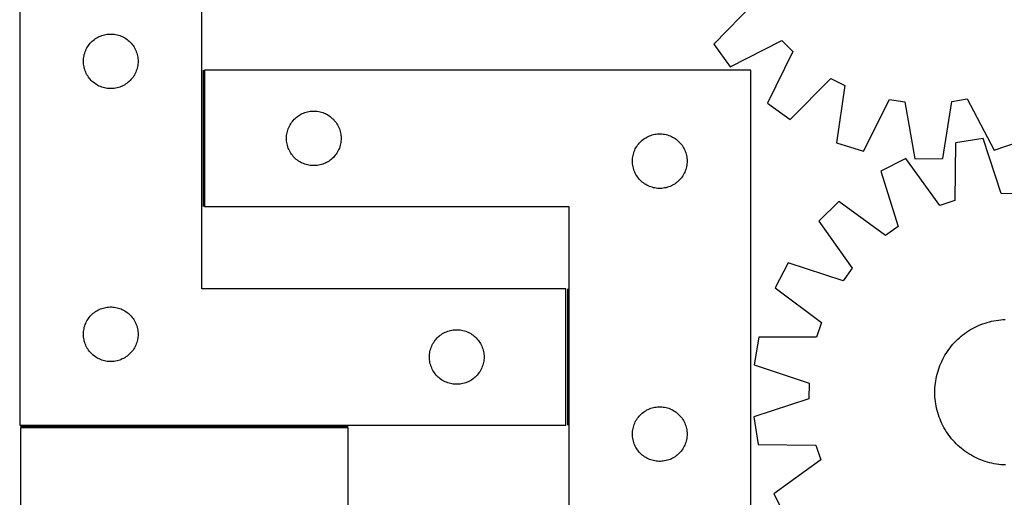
# Model space of a CAD drawing. Header units: millimetres. Extents: x 7 to 1493, y 7 to 2993.
# Tile 6 of 13: x 7 to 547, y 2422 to 2684. Entities that reach past the tile are written whole.
import ezdxf

# ---------------------------------------------------------------- set-up
doc = ezdxf.new("R2010")
doc.units = ezdxf.units.MM
doc.layers.add('COMMON', color=5, linetype='CONTINUOUS', true_color=0x0000ff)
doc.layers.add('CUT', color=7, linetype='CONTINUOUS', true_color=0x000000)

msp = doc.modelspace()

# ---------------------------------------------------------------- linework, layer by layer
at = {"layer": 'COMMON'}
for p, q in [((107.262788, 2656.346715), (107.262788, 2581.346715)), ((307.262788, 2536.195099), (307.262788, 2461.195099)), ((186.932097, 2460.445099), (6.932097, 2460.445099))]:
    msp.add_line(p, q, dxfattribs=at)
at = {"layer": 'CUT'}
for p, q in [((6.512788, 2711.195099), (6.512788, 2461.195099)), ((106.512788, 2536.195099), (106.512788, 2711.195099)), ((409.781547, 2693.333054), (387.622393, 2670.574613)), ((45.245809, 2671.097381), (45.770505, 2671.664262)), ((45.770505, 2671.664262), (46.323687, 2672.20338)), ((46.323687, 2672.20338), (46.90389, 2672.713306)), ((46.90389, 2672.713306), (47.509573, 2673.192688)), ((47.509573, 2673.192688), (48.139132, 2673.640254)), ((48.139132, 2673.640254), (48.790896, 2674.054819)), ((48.790896, 2674.054819), (49.463136, 2674.435281)), ((49.463136, 2674.435281), (50.154072, 2674.780633)), ((50.154072, 2674.780633), (50.861869, 2675.089959)), ((50.861869, 2675.089959), (51.584652, 2675.362438)), ((51.584652, 2675.362438), (52.320503, 2675.597347)), ((52.320503, 2675.597347), (53.067471, 2675.794065)), ((53.067471, 2675.794065), (53.823576, 2675.952068)), ((53.823576, 2675.952068), (54.586812, 2676.070939)), ((54.586812, 2676.070939), (55.355156, 2676.150362)), ((55.355156, 2676.150362), (56.126569, 2676.190126)), ((56.126569, 2676.190126), (56.899006, 2676.190126)), ((56.899006, 2676.190126), (57.670419, 2676.150362)), ((57.670419, 2676.150362), (58.438763, 2676.070939)), ((58.438763, 2676.070939), (59.201999, 2675.952068)), ((59.201999, 2675.952068), (59.958104, 2675.794065)), ((59.958104, 2675.794065), (60.705072, 2675.597347)), ((60.705072, 2675.597347), (61.440923, 2675.362438)), ((61.440923, 2675.362438), (62.163706, 2675.089959)), ((62.163706, 2675.089959), (62.871503, 2674.780633)), ((62.871503, 2674.780633), (63.562439, 2674.435281)), ((63.562439, 2674.435281), (64.23468, 2674.054819)), ((64.23468, 2674.054819), (64.886443, 2673.640254)), ((64.886443, 2673.640254), (65.516002, 2673.192688)), ((65.516002, 2673.192688), (66.121685, 2672.713306)), ((66.121685, 2672.713306), (66.701888, 2672.20338)), ((66.701888, 2672.20338), (67.25507, 2671.664262)), ((67.25507, 2671.664262), (67.779767, 2671.097381)), ((396.763197, 2658.198174), (425.032113, 2672.684138)), ((425.032113, 2672.684138), (431.14234, 2666.668783)), ((42.007372, 2665.015166), (42.223257, 2665.756822)), ((42.223257, 2665.756822), (42.477035, 2666.486381)), ((42.477035, 2666.486381), (42.768034, 2667.201908)), ((42.768034, 2667.201908), (43.095481, 2667.901506)), ((43.095481, 2667.901506), (43.458509, 2668.58332)), ((43.458509, 2668.58332), (43.856154, 2669.245542)), ((43.856154, 2669.245542), (44.287362, 2669.886416)), ((44.287362, 2669.886416), (44.75099, 2670.504241)), ((44.75099, 2670.504241), (45.245809, 2671.097381)), ((67.779767, 2671.097381), (68.274585, 2670.504241)), ((68.274585, 2670.504241), (68.738213, 2669.886416)), ((68.738213, 2669.886416), (69.169421, 2669.245542)), ((69.169421, 2669.245542), (69.567066, 2668.58332)), ((69.567066, 2668.58332), (69.930094, 2667.901506)), ((69.930094, 2667.901506), (70.257541, 2667.201908)), ((70.257541, 2667.201908), (70.54854, 2666.486381)), ((70.54854, 2666.486381), (70.802318, 2665.756822)), ((70.802318, 2665.756822), (71.018203, 2665.015166)), ((387.622393, 2670.574613), (396.763197, 2658.198174)), ((431.14234, 2666.668783), (417.100477, 2638.176664)), ((41.512788, 2661.195099), (41.532676, 2661.967281)), ((41.532676, 2660.422918), (41.512788, 2661.195099)), ((41.532676, 2661.967281), (41.592289, 2662.737414)), ((41.592289, 2659.652784), (41.532676, 2660.422918)), ((41.592289, 2662.737414), (41.691469, 2663.503458)), ((41.691469, 2663.503458), (41.829952, 2664.26338)), ((41.829952, 2664.26338), (42.007372, 2665.015166)), ((71.018203, 2665.015166), (71.195623, 2664.26338)), ((71.195623, 2664.26338), (71.334106, 2663.503458)), ((71.334106, 2663.503458), (71.433286, 2662.737414)), ((71.433286, 2662.737414), (71.492899, 2661.967281)), ((71.492899, 2660.422918), (71.433286, 2659.652784)), ((71.492899, 2661.967281), (71.512788, 2661.195099)), ((71.512788, 2661.195099), (71.492899, 2660.422918)), ((41.691469, 2658.886741), (41.592289, 2659.652784)), ((41.829952, 2658.126818), (41.691469, 2658.886741)), ((42.007372, 2657.375032), (41.829952, 2658.126818)), ((42.223257, 2656.633377), (42.007372, 2657.375032)), ((42.477035, 2655.903818), (42.223257, 2656.633377)), ((42.768034, 2655.188291), (42.477035, 2655.903818)), ((43.095481, 2654.488692), (42.768034, 2655.188291)), ((70.257541, 2655.188291), (69.930094, 2654.488692)), ((70.54854, 2655.903818), (70.257541, 2655.188291)), ((70.802318, 2656.633377), (70.54854, 2655.903818)), ((71.018203, 2657.375032), (70.802318, 2656.633377)), ((71.195623, 2658.126818), (71.018203, 2657.375032)), ((71.334106, 2658.886741), (71.195623, 2658.126818)), ((71.433286, 2659.652784), (71.334106, 2658.886741)), ((408.012789, 2656.346715), (108.012789, 2656.346715)), ((108.012789, 2656.346715), (108.012789, 2581.346715)), ((408.012789, 2406.346715), (408.012789, 2656.346715)), ((43.458509, 2653.806878), (43.095481, 2654.488692)), ((43.856154, 2653.144656), (43.458509, 2653.806878)), ((44.287362, 2652.503783), (43.856154, 2653.144656)), ((44.75099, 2651.885957), (44.287362, 2652.503783)), ((45.245809, 2651.292817), (44.75099, 2651.885957)), ((45.770505, 2650.725937), (45.245809, 2651.292817)), ((46.323687, 2650.186819), (45.770505, 2650.725937)), ((46.90389, 2649.676893), (46.323687, 2650.186819)), ((47.509573, 2649.197511), (46.90389, 2649.676893)), ((66.121685, 2649.676893), (65.516002, 2649.197511)), ((66.701888, 2650.186819), (66.121685, 2649.676893)), ((67.25507, 2650.725937), (66.701888, 2650.186819)), ((67.779767, 2651.292817), (67.25507, 2650.725937)), ((68.274585, 2651.885957), (67.779767, 2651.292817)), ((68.738213, 2652.503783), (68.274585, 2651.885957)), ((69.169421, 2653.144656), (68.738213, 2652.503783)), ((69.567066, 2653.806878), (69.169421, 2653.144656)), ((69.930094, 2654.488692), (69.567066, 2653.806878)), ((429.618429, 2629.230635), (452.027356, 2651.743181)), ((452.027356, 2651.743181), (459.697374, 2647.910402)), ((48.139132, 2648.749944), (47.509573, 2649.197511)), ((48.790896, 2648.33538), (48.139132, 2648.749944)), ((49.463136, 2647.954917), (48.790896, 2648.33538)), ((50.154072, 2647.609565), (49.463136, 2647.954917)), ((50.861869, 2647.30024), (50.154072, 2647.609565)), ((51.584652, 2647.027761), (50.861869, 2647.30024)), ((52.320503, 2646.792851), (51.584652, 2647.027761)), ((53.067471, 2646.596134), (52.320503, 2646.792851)), ((53.823576, 2646.43813), (53.067471, 2646.596134)), ((54.586812, 2646.319259), (53.823576, 2646.43813)), ((55.355156, 2646.239836), (54.586812, 2646.319259)), ((56.126569, 2646.200072), (55.355156, 2646.239836)), ((56.899006, 2646.200072), (56.126569, 2646.200072)), ((57.670419, 2646.239836), (56.899006, 2646.200072)), ((58.438763, 2646.319259), (57.670419, 2646.239836)), ((59.201999, 2646.43813), (58.438763, 2646.319259)), ((59.958104, 2646.596134), (59.201999, 2646.43813)), ((60.705072, 2646.792851), (59.958104, 2646.596134)), ((61.440923, 2647.027761), (60.705072, 2646.792851)), ((62.163706, 2647.30024), (61.440923, 2647.027761)), ((62.871503, 2647.609565), (62.163706, 2647.30024)), ((63.562439, 2647.954917), (62.871503, 2647.609565)), ((64.23468, 2648.33538), (63.562439, 2647.954917)), ((64.886443, 2648.749944), (64.23468, 2648.33538)), ((65.516002, 2649.197511), (64.886443, 2648.749944)), ((459.697374, 2647.910402), (455.147319, 2616.473612)), ((469.817073, 2611.833693), (484.17247, 2640.169136)), ((484.17247, 2640.169136), (492.651484, 2638.894112)), ((492.651484, 2638.894112), (498.038626, 2607.589904)), ((513.424206, 2607.710282), (518.320866, 2639.094951)), ((518.320866, 2639.094951), (526.778892, 2640.502492)), ((526.778892, 2640.502492), (541.575901, 2612.395139)), ((163.820504, 2633.248963), (164.567472, 2633.445681)), ((164.567472, 2633.445681), (165.323577, 2633.603685)), ((165.323577, 2633.603685), (166.086813, 2633.722555)), ((166.086813, 2633.722555), (166.855157, 2633.801978)), ((166.855157, 2633.801978), (167.62657, 2633.841742)), ((167.62657, 2633.841742), (168.399007, 2633.841742)), ((168.399007, 2633.841742), (169.17042, 2633.801978)), ((169.17042, 2633.801978), (169.938764, 2633.722555)), ((169.938764, 2633.722555), (170.702, 2633.603685)), ((170.702, 2633.603685), (171.458105, 2633.445681)), ((171.458105, 2633.445681), (172.205073, 2633.248963)), ((417.100477, 2638.176664), (429.618429, 2629.230635)), ((155.787363, 2627.538032), (156.250991, 2628.155857)), ((156.250991, 2628.155857), (156.74581, 2628.748997)), ((156.74581, 2628.748997), (157.270506, 2629.315878)), ((157.270506, 2629.315878), (157.823688, 2629.854996)), ((157.823688, 2629.854996), (158.403891, 2630.364922)), ((158.403891, 2630.364922), (159.009574, 2630.844304)), ((159.009574, 2630.844304), (159.639133, 2631.29187)), ((159.639133, 2631.29187), (160.290897, 2631.706435)), ((160.290897, 2631.706435), (160.963137, 2632.086897)), ((160.963137, 2632.086897), (161.654073, 2632.432249)), ((161.654073, 2632.432249), (162.36187, 2632.741575)), ((162.36187, 2632.741575), (163.084653, 2633.014054)), ((163.084653, 2633.014054), (163.820504, 2633.248963)), ((172.205073, 2633.248963), (172.940924, 2633.014054)), ((172.940924, 2633.014054), (173.663707, 2632.741575)), ((173.663707, 2632.741575), (174.371504, 2632.432249)), ((174.371504, 2632.432249), (175.06244, 2632.086897)), ((175.06244, 2632.086897), (175.734681, 2631.706435)), ((175.734681, 2631.706435), (176.386444, 2631.29187)), ((176.386444, 2631.29187), (177.016003, 2630.844304)), ((177.016003, 2630.844304), (177.621686, 2630.364922)), ((177.621686, 2630.364922), (178.201889, 2629.854996)), ((178.201889, 2629.854996), (178.755071, 2629.315878)), ((178.755071, 2629.315878), (179.279768, 2628.748997)), ((179.279768, 2628.748997), (179.774586, 2628.155857)), ((179.774586, 2628.155857), (180.238214, 2627.538032)), ((153.329953, 2621.914996), (153.507373, 2622.666782)), ((153.507373, 2622.666782), (153.723258, 2623.408438)), ((153.723258, 2623.408438), (153.977036, 2624.137997)), ((153.977036, 2624.137997), (154.268035, 2624.853524)), ((154.268035, 2624.853524), (154.595482, 2625.553122)), ((154.595482, 2625.553122), (154.95851, 2626.234936)), ((154.95851, 2626.234936), (155.356155, 2626.897158)), ((155.356155, 2626.897158), (155.787363, 2627.538032)), ((180.238214, 2627.538032), (180.669422, 2626.897158)), ((180.669422, 2626.897158), (181.067067, 2626.234936)), ((181.067067, 2626.234936), (181.430095, 2625.553122)), ((181.430095, 2625.553122), (181.757542, 2624.853524)), ((181.757542, 2624.853524), (182.048541, 2624.137997)), ((182.048541, 2624.137997), (182.302319, 2623.408438)), ((182.302319, 2623.408438), (182.518204, 2622.666782)), ((182.518204, 2622.666782), (182.695624, 2621.914996)), ((153.012789, 2618.846715), (153.032677, 2619.618897)), ((153.032677, 2618.074534), (153.012789, 2618.846715)), ((153.032677, 2619.618897), (153.09229, 2620.38903)), ((153.09229, 2617.3044), (153.032677, 2618.074534)), ((153.09229, 2620.38903), (153.19147, 2621.155074)), ((153.19147, 2616.538357), (153.09229, 2617.3044)), ((153.19147, 2621.155074), (153.329953, 2621.914996)), ((182.695624, 2621.914996), (182.834107, 2621.155074)), ((182.834107, 2621.155074), (182.933287, 2620.38903)), ((182.933287, 2617.3044), (182.834107, 2616.538357)), ((182.933287, 2620.38903), (182.9929, 2619.618897)), ((182.9929, 2618.074534), (182.933287, 2617.3044)), ((182.9929, 2619.618897), (183.012789, 2618.846715)), ((183.012789, 2618.846715), (182.9929, 2618.074534)), ((347.270506, 2616.815878), (347.823688, 2617.354996)), ((347.823688, 2617.354996), (348.403891, 2617.864922)), ((348.403891, 2617.864922), (349.009574, 2618.344304)), ((349.009574, 2618.344304), (349.639133, 2618.79187)), ((349.639133, 2618.79187), (350.290897, 2619.206435)), ((350.290897, 2619.206435), (350.963137, 2619.586897)), ((350.963137, 2619.586897), (351.654073, 2619.932249)), ((351.654073, 2619.932249), (352.36187, 2620.241575)), ((352.36187, 2620.241575), (353.084653, 2620.514054)), ((353.084653, 2620.514054), (353.820504, 2620.748963)), ((353.820504, 2620.748963), (354.567472, 2620.945681)), ((354.567472, 2620.945681), (355.323577, 2621.103685)), ((355.323577, 2621.103685), (356.086813, 2621.222555)), ((356.086813, 2621.222555), (356.855157, 2621.301978)), ((356.855157, 2621.301978), (357.62657, 2621.341742)), ((357.62657, 2621.341742), (358.399007, 2621.341742)), ((358.399007, 2621.341742), (359.17042, 2621.301978)), ((359.17042, 2621.301978), (359.938764, 2621.222555)), ((359.938764, 2621.222555), (360.702, 2621.103685)), ((360.702, 2621.103685), (361.458105, 2620.945681)), ((361.458105, 2620.945681), (362.205073, 2620.748963)), ((362.205073, 2620.748963), (362.940924, 2620.514054)), ((362.940924, 2620.514054), (363.663707, 2620.241575)), ((363.663707, 2620.241575), (364.371504, 2619.932249)), ((364.371504, 2619.932249), (365.06244, 2619.586897)), ((365.06244, 2619.586897), (365.734681, 2619.206435)), ((365.734681, 2619.206435), (366.386444, 2618.79187)), ((366.386444, 2618.79187), (367.016003, 2618.344304)), ((367.016003, 2618.344304), (367.621686, 2617.864922)), ((367.621686, 2617.864922), (368.201889, 2617.354996)), ((368.201889, 2617.354996), (368.755071, 2616.815878)), ((535.635489, 2618.704861), (520.424812, 2616.388431)), ((545.438109, 2588.4909), (535.635489, 2618.704861)), ((541.575901, 2612.395139), (556.171258, 2617.26403)), ((153.329953, 2615.778434), (153.19147, 2616.538357)), ((153.507373, 2615.026648), (153.329953, 2615.778434)), ((153.723258, 2614.284993), (153.507373, 2615.026648)), ((153.977036, 2613.555434), (153.723258, 2614.284993)), ((154.268035, 2612.839907), (153.977036, 2613.555434)), ((154.595482, 2612.140308), (154.268035, 2612.839907)), ((154.95851, 2611.458494), (154.595482, 2612.140308)), ((181.430095, 2612.140308), (181.067067, 2611.458494)), ((181.757542, 2612.839907), (181.430095, 2612.140308)), ((182.048541, 2613.555434), (181.757542, 2612.839907)), ((182.302319, 2614.284993), (182.048541, 2613.555434)), ((182.518204, 2615.026648), (182.302319, 2614.284993)), ((182.695624, 2615.778434), (182.518204, 2615.026648)), ((182.834107, 2616.538357), (182.695624, 2615.778434)), ((343.723258, 2610.908438), (343.977036, 2611.637997)), ((343.977036, 2611.637997), (344.268035, 2612.353524)), ((344.268035, 2612.353524), (344.595482, 2613.053122)), ((344.595482, 2613.053122), (344.95851, 2613.734936)), ((344.95851, 2613.734936), (345.356155, 2614.397158)), ((345.356155, 2614.397158), (345.787363, 2615.038032)), ((345.787363, 2615.038032), (346.250991, 2615.655857)), ((346.250991, 2615.655857), (346.74581, 2616.248997)), ((346.74581, 2616.248997), (347.270506, 2616.815878)), ((368.755071, 2616.815878), (369.279768, 2616.248997)), ((369.279768, 2616.248997), (369.774586, 2615.655857)), ((369.774586, 2615.655857), (370.238214, 2615.038032)), ((370.238214, 2615.038032), (370.669422, 2614.397158)), ((370.669422, 2614.397158), (371.067067, 2613.734936)), ((371.067067, 2613.734936), (371.430095, 2613.053122)), ((371.430095, 2613.053122), (371.757542, 2612.353524)), ((371.757542, 2612.353524), (372.048541, 2611.637997)), ((372.048541, 2611.637997), (372.302319, 2610.908438)), ((455.147319, 2616.473612), (469.817073, 2611.833693)), ((520.424812, 2616.388431), (520.060534, 2584.626157)), ((155.356155, 2610.796272), (154.95851, 2611.458494)), ((155.787363, 2610.155399), (155.356155, 2610.796272)), ((156.250991, 2609.537573), (155.787363, 2610.155399)), ((156.74581, 2608.944433), (156.250991, 2609.537573)), ((157.270506, 2608.377553), (156.74581, 2608.944433)), ((157.823688, 2607.838435), (157.270506, 2608.377553)), ((158.403891, 2607.328509), (157.823688, 2607.838435)), ((159.009574, 2606.849127), (158.403891, 2607.328509)), ((159.639133, 2606.40156), (159.009574, 2606.849127)), ((160.290897, 2605.986996), (159.639133, 2606.40156)), ((176.386444, 2606.40156), (175.734681, 2605.986996)), ((177.016003, 2606.849127), (176.386444, 2606.40156)), ((177.621686, 2607.328509), (177.016003, 2606.849127)), ((178.201889, 2607.838435), (177.621686, 2607.328509)), ((178.755071, 2608.377553), (178.201889, 2607.838435)), ((179.279768, 2608.944433), (178.755071, 2608.377553)), ((179.774586, 2609.537573), (179.279768, 2608.944433)), ((180.238214, 2610.155399), (179.774586, 2609.537573)), ((180.669422, 2610.796272), (180.238214, 2610.155399)), ((181.067067, 2611.458494), (180.669422, 2610.796272)), ((343.012789, 2606.346715), (343.032677, 2607.118897)), ((343.032677, 2605.574534), (343.012789, 2606.346715)), ((343.032677, 2607.118897), (343.09229, 2607.88903)), ((343.09229, 2607.88903), (343.19147, 2608.655074)), ((343.19147, 2608.655074), (343.329953, 2609.414996)), ((343.329953, 2609.414996), (343.507373, 2610.166782)), ((343.507373, 2610.166782), (343.723258, 2610.908438)), ((372.302319, 2610.908438), (372.518204, 2610.166782)), ((372.518204, 2610.166782), (372.695624, 2609.414996)), ((372.695624, 2609.414996), (372.834107, 2608.655074)), ((372.834107, 2608.655074), (372.933287, 2607.88903)), ((372.933287, 2607.88903), (372.9929, 2607.118897)), ((372.9929, 2607.118897), (373.012789, 2606.346715)), ((373.012789, 2606.346715), (372.9929, 2605.574534)), ((493.230753, 2607.731123), (479.480355, 2600.82771)), ((511.890225, 2582.025115), (493.230753, 2607.731123)), ((498.038626, 2607.589904), (513.424206, 2607.710282)), ((160.963137, 2605.606533), (160.290897, 2605.986996)), ((161.654073, 2605.261181), (160.963137, 2605.606533)), ((162.36187, 2604.951856), (161.654073, 2605.261181)), ((163.084653, 2604.679377), (162.36187, 2604.951856)), ((163.820504, 2604.444467), (163.084653, 2604.679377)), ((164.567472, 2604.24775), (163.820504, 2604.444467)), ((165.323577, 2604.089746), (164.567472, 2604.24775)), ((166.086813, 2603.970875), (165.323577, 2604.089746)), ((166.855157, 2603.891452), (166.086813, 2603.970875)), ((167.62657, 2603.851688), (166.855157, 2603.891452)), ((168.399007, 2603.851688), (167.62657, 2603.851688)), ((169.17042, 2603.891452), (168.399007, 2603.851688)), ((169.938764, 2603.970875), (169.17042, 2603.891452)), ((170.702, 2604.089746), (169.938764, 2603.970875)), ((171.458105, 2604.24775), (170.702, 2604.089746)), ((172.205073, 2604.444467), (171.458105, 2604.24775)), ((172.940924, 2604.679377), (172.205073, 2604.444467)), ((173.663707, 2604.951856), (172.940924, 2604.679377)), ((174.371504, 2605.261181), (173.663707, 2604.951856)), ((175.06244, 2605.606533), (174.371504, 2605.261181)), ((175.734681, 2605.986996), (175.06244, 2605.606533)), ((343.09229, 2604.8044), (343.032677, 2605.574534)), ((343.19147, 2604.038357), (343.09229, 2604.8044)), ((343.329953, 2603.278434), (343.19147, 2604.038357)), ((343.507373, 2602.526648), (343.329953, 2603.278434)), ((343.723258, 2601.784993), (343.507373, 2602.526648)), ((343.977036, 2601.055434), (343.723258, 2601.784993)), ((344.268035, 2600.339907), (343.977036, 2601.055434)), ((372.048541, 2601.055434), (371.757542, 2600.339907)), ((372.302319, 2601.784993), (372.048541, 2601.055434)), ((372.518204, 2602.526648), (372.302319, 2601.784993)), ((372.695624, 2603.278434), (372.518204, 2602.526648)), ((372.834107, 2604.038357), (372.695624, 2603.278434)), ((372.933287, 2604.8044), (372.834107, 2604.038357)), ((372.9929, 2605.574534), (372.933287, 2604.8044)), ((479.480355, 2600.82771), (488.948989, 2570.507424)), ((344.595482, 2599.640308), (344.268035, 2600.339907)), ((344.95851, 2598.958494), (344.595482, 2599.640308)), ((345.356155, 2598.296272), (344.95851, 2598.958494)), ((345.787363, 2597.655399), (345.356155, 2598.296272)), ((346.250991, 2597.037573), (345.787363, 2597.655399)), ((346.74581, 2596.444433), (346.250991, 2597.037573)), ((347.270506, 2595.877553), (346.74581, 2596.444433)), ((347.823688, 2595.338435), (347.270506, 2595.877553)), ((368.755071, 2595.877553), (368.201889, 2595.338435)), ((369.279768, 2596.444433), (368.755071, 2595.877553)), ((369.774586, 2597.037573), (369.279768, 2596.444433)), ((370.238214, 2597.655399), (369.774586, 2597.037573)), ((370.669422, 2598.296272), (370.238214, 2597.655399)), ((371.067067, 2598.958494), (370.669422, 2598.296272)), ((371.430095, 2599.640308), (371.067067, 2598.958494)), ((371.757542, 2600.339907), (371.430095, 2599.640308)), ((348.403891, 2594.828509), (347.823688, 2595.338435)), ((349.009574, 2594.349127), (348.403891, 2594.828509)), ((349.639133, 2593.90156), (349.009574, 2594.349127)), ((350.290897, 2593.486996), (349.639133, 2593.90156)), ((350.963137, 2593.106533), (350.290897, 2593.486996)), ((351.654073, 2592.761181), (350.963137, 2593.106533)), ((352.36187, 2592.451856), (351.654073, 2592.761181)), ((353.084653, 2592.179377), (352.36187, 2592.451856)), ((353.820504, 2591.944467), (353.084653, 2592.179377)), ((354.567472, 2591.74775), (353.820504, 2591.944467)), ((355.323577, 2591.589746), (354.567472, 2591.74775)), ((356.086813, 2591.470875), (355.323577, 2591.589746)), ((356.855157, 2591.391452), (356.086813, 2591.470875)), ((357.62657, 2591.351688), (356.855157, 2591.391452)), ((358.399007, 2591.351688), (357.62657, 2591.351688)), ((359.17042, 2591.391452), (358.399007, 2591.351688)), ((359.938764, 2591.470875), (359.17042, 2591.391452)), ((360.702, 2591.589746), (359.938764, 2591.470875)), ((361.458105, 2591.74775), (360.702, 2591.589746)), ((362.205073, 2591.944467), (361.458105, 2591.74775)), ((362.940924, 2592.179377), (362.205073, 2591.944467)), ((363.663707, 2592.451856), (362.940924, 2592.179377)), ((364.371504, 2592.761181), (363.663707, 2592.451856)), ((365.06244, 2593.106533), (364.371504, 2592.761181)), ((365.734681, 2593.486996), (365.06244, 2593.106533)), ((366.386444, 2593.90156), (365.734681, 2593.486996)), ((367.016003, 2594.349127), (366.386444, 2593.90156)), ((367.621686, 2594.828509), (367.016003, 2594.349127)), ((368.201889, 2595.338435), (367.621686, 2594.828509)), ((520.060534, 2584.626157), (511.890225, 2582.025115)), ((554.0123, 2588.439874), (545.438109, 2588.4909)), ((108.012789, 2581.346715), (308.012789, 2581.346715)), ((308.012789, 2581.346715), (308.012789, 2406.346715)), ((456.292524, 2584.190694), (445.34839, 2573.376052)), ((481.98233, 2565.508922), (456.292524, 2584.190694)), ((445.34839, 2573.376052), (463.72308, 2547.465715)), ((488.948989, 2570.507424), (481.98233, 2565.508922)), ((428.436573, 2550.387876), (421.369992, 2536.720616)), ((458.642015, 2540.559041), (428.436573, 2550.387876)), ((463.72308, 2547.465715), (458.642015, 2540.559041)), ((306.512788, 2536.195099), (106.512788, 2536.195099)), ((306.512788, 2461.195099), (306.512788, 2536.195099)), ((421.369992, 2536.720616), (446.852094, 2517.756513)), ((50.861869, 2525.089959), (51.584652, 2525.362438)), ((51.584652, 2525.362438), (52.320503, 2525.597347)), ((52.320503, 2525.597347), (53.067471, 2525.794065)), ((53.067471, 2525.794065), (53.823576, 2525.952068)), ((53.823576, 2525.952068), (54.586812, 2526.070939)), ((54.586812, 2526.070939), (55.355156, 2526.150362)), ((55.355156, 2526.150362), (56.126569, 2526.190126)), ((56.126569, 2526.190126), (56.899006, 2526.190126)), ((56.899006, 2526.190126), (57.670419, 2526.150362)), ((57.670419, 2526.150362), (58.438763, 2526.070939)), ((58.438763, 2526.070939), (59.201999, 2525.952068)), ((59.201999, 2525.952068), (59.958104, 2525.794065)), ((59.958104, 2525.794065), (60.705072, 2525.597347)), ((60.705072, 2525.597347), (61.440923, 2525.362438)), ((61.440923, 2525.362438), (62.163706, 2525.089959)), ((43.856154, 2519.245542), (44.287362, 2519.886416)), ((44.287362, 2519.886416), (44.75099, 2520.504241)), ((44.75099, 2520.504241), (45.245809, 2521.097381)), ((45.245809, 2521.097381), (45.770505, 2521.664262)), ((45.770505, 2521.664262), (46.323687, 2522.20338)), ((46.323687, 2522.20338), (46.90389, 2522.713306)), ((46.90389, 2522.713306), (47.509573, 2523.192688)), ((47.509573, 2523.192688), (48.139132, 2523.640254)), ((48.139132, 2523.640254), (48.790896, 2524.054819)), ((48.790896, 2524.054819), (49.463136, 2524.435281)), ((49.463136, 2524.435281), (50.154072, 2524.780633)), ((50.154072, 2524.780633), (50.861869, 2525.089959)), ((62.163706, 2525.089959), (62.871503, 2524.780633)), ((62.871503, 2524.780633), (63.562439, 2524.435281)), ((63.562439, 2524.435281), (64.23468, 2524.054819)), ((64.23468, 2524.054819), (64.886443, 2523.640254)), ((64.886443, 2523.640254), (65.516002, 2523.192688)), ((65.516002, 2523.192688), (66.121685, 2522.713306)), ((66.121685, 2522.713306), (66.701888, 2522.20338)), ((66.701888, 2522.20338), (67.25507, 2521.664262)), ((67.25507, 2521.664262), (67.779767, 2521.097381)), ((67.779767, 2521.097381), (68.274585, 2520.504241)), ((68.274585, 2520.504241), (68.738213, 2519.886416)), ((68.738213, 2519.886416), (69.169421, 2519.245542)), ((41.829952, 2514.26338), (42.007372, 2515.015166)), ((42.007372, 2515.015166), (42.223257, 2515.756822)), ((42.223257, 2515.756822), (42.477035, 2516.486381)), ((42.477035, 2516.486381), (42.768034, 2517.201908)), ((42.768034, 2517.201908), (43.095481, 2517.901506)), ((43.095481, 2517.901506), (43.458509, 2518.58332)), ((43.458509, 2518.58332), (43.856154, 2519.245542)), ((69.169421, 2519.245542), (69.567066, 2518.58332)), ((69.567066, 2518.58332), (69.930094, 2517.901506)), ((69.930094, 2517.901506), (70.257541, 2517.201908)), ((70.257541, 2517.201908), (70.54854, 2516.486381)), ((70.54854, 2516.486381), (70.802318, 2515.756822)), ((70.802318, 2515.756822), (71.018203, 2515.015166)), ((71.018203, 2515.015166), (71.195623, 2514.26338)), ((446.852094, 2517.756513), (444.153994, 2509.61774)), ((528.648712, 2513.742382), (529.739035, 2514.367044)), ((529.739035, 2514.367044), (530.848441, 2514.95715)), ((530.848441, 2514.95715), (531.975836, 2515.512117)), ((531.975836, 2515.512117), (533.120106, 2516.031398)), ((533.120106, 2516.031398), (534.280122, 2516.514481)), ((534.280122, 2516.514481), (535.45474, 2516.960888)), ((535.45474, 2516.960888), (536.6428, 2517.37018)), ((536.6428, 2517.37018), (537.843131, 2517.741951)), ((537.843131, 2517.741951), (539.054546, 2518.075836)), ((539.054546, 2518.075836), (540.275852, 2518.371504)), ((540.275852, 2518.371504), (541.505842, 2518.628665)), ((541.505842, 2518.628665), (542.743302, 2518.847064)), ((542.743302, 2518.847064), (543.987012, 2519.026485)), ((543.987012, 2519.026485), (545.235745, 2519.166752)), ((545.235745, 2519.166752), (546.488267, 2519.267726)), ((546.488267, 2519.267726), (547.743342, 2519.329308)), ((41.512788, 2511.195099), (41.532676, 2511.967281)), ((41.532676, 2510.422918), (41.512788, 2511.195099)), ((41.532676, 2511.967281), (41.592289, 2512.737414)), ((41.592289, 2509.652784), (41.532676, 2510.422918)), ((41.592289, 2512.737414), (41.691469, 2513.503458)), ((41.691469, 2508.886741), (41.592289, 2509.652784)), ((41.691469, 2513.503458), (41.829952, 2514.26338)), ((71.195623, 2514.26338), (71.334106, 2513.503458)), ((71.334106, 2513.503458), (71.433286, 2512.737414)), ((71.433286, 2509.652784), (71.334106, 2508.886741)), ((71.433286, 2512.737414), (71.492899, 2511.967281)), ((71.492899, 2510.422918), (71.433286, 2509.652784)), ((71.492899, 2511.967281), (71.512788, 2511.195099)), ((71.512788, 2511.195099), (71.492899, 2510.422918)), ((235.245809, 2508.597381), (235.770505, 2509.164262)), ((235.770505, 2509.164262), (236.323687, 2509.70338)), ((236.323687, 2509.70338), (236.90389, 2510.213306)), ((236.90389, 2510.213306), (237.509573, 2510.692688)), ((237.509573, 2510.692688), (238.139132, 2511.140254)), ((238.139132, 2511.140254), (238.790896, 2511.554819)), ((238.790896, 2511.554819), (239.463136, 2511.935281)), ((239.463136, 2511.935281), (240.154072, 2512.280633)), ((240.154072, 2512.280633), (240.861869, 2512.589959)), ((240.861869, 2512.589959), (241.584652, 2512.862438)), ((241.584652, 2512.862438), (242.320503, 2513.097347)), ((242.320503, 2513.097347), (243.067471, 2513.294065)), ((243.067471, 2513.294065), (243.823576, 2513.452068)), ((243.823576, 2513.452068), (244.586812, 2513.570939)), ((244.586812, 2513.570939), (245.355156, 2513.650362)), ((245.355156, 2513.650362), (246.126569, 2513.690126)), ((246.126569, 2513.690126), (246.899006, 2513.690126)), ((246.899006, 2513.690126), (247.670419, 2513.650362)), ((247.670419, 2513.650362), (248.438763, 2513.570939)), ((248.438763, 2513.570939), (249.201999, 2513.452068)), ((249.201999, 2513.452068), (249.958104, 2513.294065)), ((249.958104, 2513.294065), (250.705072, 2513.097347)), ((250.705072, 2513.097347), (251.440923, 2512.862438)), ((251.440923, 2512.862438), (252.163706, 2512.589959)), ((252.163706, 2512.589959), (252.871503, 2512.280633)), ((252.871503, 2512.280633), (253.562439, 2511.935281)), ((253.562439, 2511.935281), (254.23468, 2511.554819)), ((254.23468, 2511.554819), (254.886443, 2511.140254)), ((254.886443, 2511.140254), (255.516002, 2510.692688)), ((255.516002, 2510.692688), (256.121685, 2510.213306)), ((256.121685, 2510.213306), (256.701888, 2509.70338)), ((256.701888, 2509.70338), (257.25507, 2509.164262)), ((257.25507, 2509.164262), (257.779767, 2508.597381)), ((412.389634, 2509.631522), (409.892332, 2494.449493)), ((444.153994, 2509.61774), (412.389634, 2509.631522)), ((521.638527, 2508.458097), (522.566326, 2509.305562)), ((522.566326, 2509.305562), (523.520286, 2510.123465)), ((523.520286, 2510.123465), (524.499467, 2510.911001)), ((524.499467, 2510.911001), (525.502902, 2511.667391)), ((525.502902, 2511.667391), (526.5296, 2512.391889)), ((526.5296, 2512.391889), (527.578548, 2513.08378)), ((527.578548, 2513.08378), (528.648712, 2513.742382)), ((41.829952, 2508.126818), (41.691469, 2508.886741)), ((42.007372, 2507.375032), (41.829952, 2508.126818)), ((42.223257, 2506.633377), (42.007372, 2507.375032)), ((42.477035, 2505.903818), (42.223257, 2506.633377)), ((42.768034, 2505.188291), (42.477035, 2505.903818)), ((43.095481, 2504.488692), (42.768034, 2505.188291)), ((43.458509, 2503.806878), (43.095481, 2504.488692)), ((43.856154, 2503.144656), (43.458509, 2503.806878)), ((69.567066, 2503.806878), (69.169421, 2503.144656)), ((69.930094, 2504.488692), (69.567066, 2503.806878)), ((70.257541, 2505.188291), (69.930094, 2504.488692)), ((70.54854, 2505.903818), (70.257541, 2505.188291)), ((70.802318, 2506.633377), (70.54854, 2505.903818)), ((71.018203, 2507.375032), (70.802318, 2506.633377)), ((71.195623, 2508.126818), (71.018203, 2507.375032)), ((71.334106, 2508.886741), (71.195623, 2508.126818)), ((232.223257, 2503.256822), (232.477035, 2503.986381)), ((232.477035, 2503.986381), (232.768034, 2504.701908)), ((232.768034, 2504.701908), (233.095481, 2505.401506)), ((233.095481, 2505.401506), (233.458509, 2506.08332)), ((233.458509, 2506.08332), (233.856154, 2506.745542)), ((233.856154, 2506.745542), (234.287362, 2507.386416)), ((234.287362, 2507.386416), (234.75099, 2508.004241)), ((234.75099, 2508.004241), (235.245809, 2508.597381)), ((257.779767, 2508.597381), (258.274585, 2508.004241)), ((258.274585, 2508.004241), (258.738213, 2507.386416)), ((258.738213, 2507.386416), (259.169421, 2506.745542)), ((259.169421, 2506.745542), (259.567066, 2506.08332)), ((259.567066, 2506.08332), (259.930094, 2505.401506)), ((259.930094, 2505.401506), (260.257541, 2504.701908)), ((260.257541, 2504.701908), (260.54854, 2503.986381)), ((260.54854, 2503.986381), (260.802318, 2503.256822)), ((516.670487, 2502.801298), (517.423053, 2503.807604)), ((517.423053, 2503.807604), (518.206856, 2504.789775)), ((518.206856, 2504.789775), (519.021123, 2505.746841)), ((519.021123, 2505.746841), (519.865051, 2506.677858)), ((519.865051, 2506.677858), (520.737806, 2507.581907)), ((520.737806, 2507.581907), (521.638527, 2508.458097)), ((44.287362, 2502.503783), (43.856154, 2503.144656)), ((44.75099, 2501.885957), (44.287362, 2502.503783)), ((45.245809, 2501.292817), (44.75099, 2501.885957)), ((45.770505, 2500.725937), (45.245809, 2501.292817)), ((46.323687, 2500.186819), (45.770505, 2500.725937)), ((46.90389, 2499.676893), (46.323687, 2500.186819)), ((47.509573, 2499.197511), (46.90389, 2499.676893)), ((48.139132, 2498.749944), (47.509573, 2499.197511)), ((48.790896, 2498.33538), (48.139132, 2498.749944)), ((49.463136, 2497.954917), (48.790896, 2498.33538)), ((64.23468, 2498.33538), (63.562439, 2497.954917)), ((64.886443, 2498.749944), (64.23468, 2498.33538)), ((65.516002, 2499.197511), (64.886443, 2498.749944)), ((66.121685, 2499.676893), (65.516002, 2499.197511)), ((66.701888, 2500.186819), (66.121685, 2499.676893)), ((67.25507, 2500.725937), (66.701888, 2500.186819)), ((67.779767, 2501.292817), (67.25507, 2500.725937)), ((68.274585, 2501.885957), (67.779767, 2501.292817)), ((68.738213, 2502.503783), (68.274585, 2501.885957)), ((69.169421, 2503.144656), (68.738213, 2502.503783)), ((231.512788, 2498.695099), (231.532676, 2499.467281)), ((231.532676, 2497.922918), (231.512788, 2498.695099)), ((231.532676, 2499.467281), (231.592289, 2500.237414)), ((231.592289, 2500.237414), (231.691469, 2501.003458)), ((231.691469, 2501.003458), (231.829952, 2501.76338)), ((231.829952, 2501.76338), (232.007372, 2502.515166)), ((232.007372, 2502.515166), (232.223257, 2503.256822)), ((260.802318, 2503.256822), (261.018203, 2502.515166)), ((261.018203, 2502.515166), (261.195623, 2501.76338)), ((261.195623, 2501.76338), (261.334106, 2501.003458)), ((261.334106, 2501.003458), (261.433286, 2500.237414)), ((261.433286, 2500.237414), (261.492899, 2499.467281)), ((261.492899, 2499.467281), (261.512788, 2498.695099)), ((261.512788, 2498.695099), (261.492899, 2497.922918)), ((513.401095, 2497.443277), (513.986975, 2498.554921)), ((513.986975, 2498.554921), (514.607483, 2499.647613)), ((514.607483, 2499.647613), (515.262007, 2500.720276)), ((515.262007, 2500.720276), (515.949901, 2501.77185)), ((515.949901, 2501.77185), (516.670487, 2502.801298)), ((50.154072, 2497.609565), (49.463136, 2497.954917)), ((50.861869, 2497.30024), (50.154072, 2497.609565)), ((51.584652, 2497.027761), (50.861869, 2497.30024)), ((52.320503, 2496.792851), (51.584652, 2497.027761)), ((53.067471, 2496.596134), (52.320503, 2496.792851)), ((53.823576, 2496.43813), (53.067471, 2496.596134)), ((54.586812, 2496.319259), (53.823576, 2496.43813)), ((55.355156, 2496.239836), (54.586812, 2496.319259)), ((56.126569, 2496.200072), (55.355156, 2496.239836)), ((56.899006, 2496.200072), (56.126569, 2496.200072)), ((57.670419, 2496.239836), (56.899006, 2496.200072)), ((58.438763, 2496.319259), (57.670419, 2496.239836)), ((59.201999, 2496.43813), (58.438763, 2496.319259)), ((59.958104, 2496.596134), (59.201999, 2496.43813)), ((60.705072, 2496.792851), (59.958104, 2496.596134)), ((61.440923, 2497.027761), (60.705072, 2496.792851)), ((62.163706, 2497.30024), (61.440923, 2497.027761)), ((62.871503, 2497.609565), (62.163706, 2497.30024)), ((63.562439, 2497.954917), (62.871503, 2497.609565)), ((231.592289, 2497.152784), (231.532676, 2497.922918)), ((231.691469, 2496.386741), (231.592289, 2497.152784)), ((231.829952, 2495.626818), (231.691469, 2496.386741)), ((232.007372, 2494.875032), (231.829952, 2495.626818)), ((232.223257, 2494.133377), (232.007372, 2494.875032)), ((232.477035, 2493.403818), (232.223257, 2494.133377)), ((232.768034, 2492.688291), (232.477035, 2493.403818)), ((233.095481, 2491.988692), (232.768034, 2492.688291)), ((260.257541, 2492.688291), (259.930094, 2491.988692)), ((260.54854, 2493.403818), (260.257541, 2492.688291)), ((260.802318, 2494.133377), (260.54854, 2493.403818)), ((261.018203, 2494.875032), (260.802318, 2494.133377)), ((261.195623, 2495.626818), (261.018203, 2494.875032)), ((261.334106, 2496.386741), (261.195623, 2495.626818)), ((261.433286, 2497.152784), (261.334106, 2496.386741)), ((261.492899, 2497.922918), (261.433286, 2497.152784)), ((409.892332, 2494.449493), (439.987482, 2484.287962)), ((511.010135, 2491.639777), (511.414901, 2492.829386)), ((511.414901, 2492.829386), (511.856835, 2494.005694)), ((511.856835, 2494.005694), (512.3355, 2495.167541)), ((512.3355, 2495.167541), (512.850422, 2496.313779)), ((512.850422, 2496.313779), (513.401095, 2497.443277)), ((233.458509, 2491.306878), (233.095481, 2491.988692)), ((233.856154, 2490.644656), (233.458509, 2491.306878)), ((234.287362, 2490.003783), (233.856154, 2490.644656)), ((234.75099, 2489.385957), (234.287362, 2490.003783)), ((235.245809, 2488.792817), (234.75099, 2489.385957)), ((235.770505, 2488.225937), (235.245809, 2488.792817)), ((236.323687, 2487.686819), (235.770505, 2488.225937)), ((236.90389, 2487.176893), (236.323687, 2487.686819)), ((256.701888, 2487.686819), (256.121685, 2487.176893)), ((257.25507, 2488.225937), (256.701888, 2487.686819)), ((257.779767, 2488.792817), (257.25507, 2488.225937)), ((258.274585, 2489.385957), (257.779767, 2488.792817)), ((258.738213, 2490.003783), (258.274585, 2489.385957)), ((259.169421, 2490.644656), (258.738213, 2490.003783)), ((259.567066, 2491.306878), (259.169421, 2490.644656)), ((259.930094, 2491.988692), (259.567066, 2491.306878)), ((509.770166, 2486.771981), (510.022643, 2488.002941)), ((510.022643, 2488.002941), (510.313662, 2489.225363)), ((510.313662, 2489.225363), (510.642934, 2490.43804)), ((510.642934, 2490.43804), (511.010135, 2491.639777)), ((237.509573, 2486.697511), (236.90389, 2487.176893)), ((238.139132, 2486.249944), (237.509573, 2486.697511)), ((238.790896, 2485.83538), (238.139132, 2486.249944)), ((239.463136, 2485.454917), (238.790896, 2485.83538)), ((240.154072, 2485.109565), (239.463136, 2485.454917)), ((240.861869, 2484.80024), (240.154072, 2485.109565)), ((241.584652, 2484.527761), (240.861869, 2484.80024)), ((242.320503, 2484.292851), (241.584652, 2484.527761)), ((243.067471, 2484.096134), (242.320503, 2484.292851)), ((243.823576, 2483.93813), (243.067471, 2484.096134)), ((244.586812, 2483.819259), (243.823576, 2483.93813)), ((245.355156, 2483.739836), (244.586812, 2483.819259)), ((246.126569, 2483.700072), (245.355156, 2483.739836)), ((246.899006, 2483.700072), (246.126569, 2483.700072)), ((247.670419, 2483.739836), (246.899006, 2483.700072)), ((248.438763, 2483.819259), (247.670419, 2483.739836)), ((249.201999, 2483.93813), (248.438763, 2483.819259)), ((249.958104, 2484.096134), (249.201999, 2483.93813)), ((250.705072, 2484.292851), (249.958104, 2484.096134)), ((251.440923, 2484.527761), (250.705072, 2484.292851)), ((252.163706, 2484.80024), (251.440923, 2484.527761)), ((252.871503, 2485.109565), (252.163706, 2484.80024)), ((253.562439, 2485.454917), (252.871503, 2485.109565)), ((254.23468, 2485.83538), (253.562439, 2485.454917)), ((254.886443, 2486.249944), (254.23468, 2485.83538)), ((255.516002, 2486.697511), (254.886443, 2486.249944)), ((256.121685, 2487.176893), (255.516002, 2486.697511)), ((439.987482, 2484.287962), (439.936455, 2475.71377)), ((509.150071, 2481.78716), (509.246277, 2483.040058)), ((509.246277, 2483.040058), (509.381791, 2484.289314)), ((509.381791, 2484.289314), (509.556478, 2485.533698)), ((509.556478, 2485.533698), (509.770166, 2486.771981)), ((509.075919, 2479.275394), (509.093266, 2480.53186)), ((509.098048, 2478.019003), (509.075919, 2479.275394)), ((509.093266, 2480.53186), (509.150071, 2481.78716)), ((509.159629, 2476.763928), (509.098048, 2478.019003)), ((509.260603, 2475.511406), (509.159629, 2476.763928)), ((354.567472, 2470.945681), (355.323577, 2471.103685)), ((355.323577, 2471.103685), (356.086813, 2471.222555)), ((356.086813, 2471.222555), (356.855157, 2471.301978)), ((356.855157, 2471.301978), (357.62657, 2471.341742)), ((357.62657, 2471.341742), (358.399007, 2471.341742)), ((358.399007, 2471.341742), (359.17042, 2471.301978)), ((359.17042, 2471.301978), (359.938764, 2471.222555)), ((359.938764, 2471.222555), (360.702, 2471.103685)), ((360.702, 2471.103685), (361.458105, 2470.945681)), ((439.936455, 2475.71377), (409.722495, 2465.91115)), ((509.40087, 2474.262674), (509.260603, 2475.511406)), ((509.580292, 2473.018964), (509.40087, 2474.262674)), ((509.79869, 2471.781503), (509.580292, 2473.018964)), ((510.055851, 2470.551513), (509.79869, 2471.781503)), ((345.787363, 2465.038032), (346.250991, 2465.655857)), ((346.250991, 2465.655857), (346.74581, 2466.248997)), ((346.74581, 2466.248997), (347.270506, 2466.815878)), ((347.270506, 2466.815878), (347.823688, 2467.354996)), ((347.823688, 2467.354996), (348.403891, 2467.864922)), ((348.403891, 2467.864922), (349.009574, 2468.344304)), ((349.009574, 2468.344304), (349.639133, 2468.79187)), ((349.639133, 2468.79187), (350.290897, 2469.206435)), ((350.290897, 2469.206435), (350.963137, 2469.586897)), ((350.963137, 2469.586897), (351.654073, 2469.932249)), ((351.654073, 2469.932249), (352.36187, 2470.241575)), ((352.36187, 2470.241575), (353.084653, 2470.514054)), ((353.084653, 2470.514054), (353.820504, 2470.748963)), ((353.820504, 2470.748963), (354.567472, 2470.945681)), ((361.458105, 2470.945681), (362.205073, 2470.748963)), ((362.205073, 2470.748963), (362.940924, 2470.514054)), ((362.940924, 2470.514054), (363.663707, 2470.241575)), ((363.663707, 2470.241575), (364.371504, 2469.932249)), ((364.371504, 2469.932249), (365.06244, 2469.586897)), ((365.06244, 2469.586897), (365.734681, 2469.206435)), ((365.734681, 2469.206435), (366.386444, 2468.79187)), ((366.386444, 2468.79187), (367.016003, 2468.344304)), ((367.016003, 2468.344304), (367.621686, 2467.864922)), ((367.621686, 2467.864922), (368.201889, 2467.354996)), ((368.201889, 2467.354996), (368.755071, 2466.815878)), ((368.755071, 2466.815878), (369.279768, 2466.248997)), ((369.279768, 2466.248997), (369.774586, 2465.655857)), ((369.774586, 2465.655857), (370.238214, 2465.038032)), ((409.722495, 2465.91115), (412.038924, 2450.700473)), ((510.35152, 2469.330208), (510.055851, 2470.551513)), ((510.685404, 2468.118792), (510.35152, 2469.330208)), ((511.057176, 2466.918462), (510.685404, 2468.118792)), ((511.466467, 2465.730402), (511.057176, 2466.918462)), ((511.912874, 2464.555784), (511.466467, 2465.730402)), ((6.512788, 2461.195099), (306.512788, 2461.195099)), ((343.507373, 2460.166782), (343.723258, 2460.908438)), ((343.723258, 2460.908438), (343.977036, 2461.637997)), ((343.977036, 2461.637997), (344.268035, 2462.353524)), ((344.268035, 2462.353524), (344.595482, 2463.053122)), ((344.595482, 2463.053122), (344.95851, 2463.734936)), ((344.95851, 2463.734936), (345.356155, 2464.397158)), ((345.356155, 2464.397158), (345.787363, 2465.038032)), ((370.238214, 2465.038032), (370.669422, 2464.397158)), ((370.669422, 2464.397158), (371.067067, 2463.734936)), ((371.067067, 2463.734936), (371.430095, 2463.053122)), ((371.430095, 2463.053122), (371.757542, 2462.353524)), ((371.757542, 2462.353524), (372.048541, 2461.637997)), ((372.048541, 2461.637997), (372.302319, 2460.908438)), ((372.302319, 2460.908438), (372.518204, 2460.166782)), ((512.395957, 2463.395767), (511.912874, 2464.555784)), ((512.915238, 2462.251497), (512.395957, 2463.395767)), ((513.470206, 2461.124103), (512.915238, 2462.251497)), ((514.060312, 2460.014697), (513.470206, 2461.124103)), ((186.932097, 2459.695098), (6.932097, 2459.695098)), ((6.932097, 2459.695098), (6.932097, 2349.695098)), ((186.932097, 2349.695098), (186.932097, 2459.695098)), ((343.012789, 2456.346715), (343.032677, 2457.118897)), ((343.032677, 2455.574534), (343.012789, 2456.346715)), ((343.032677, 2457.118897), (343.09229, 2457.88903)), ((343.09229, 2454.8044), (343.032677, 2455.574534)), ((343.09229, 2457.88903), (343.19147, 2458.655074)), ((343.19147, 2458.655074), (343.329953, 2459.414996)), ((343.329953, 2459.414996), (343.507373, 2460.166782)), ((372.518204, 2460.166782), (372.695624, 2459.414996)), ((372.695624, 2459.414996), (372.834107, 2458.655074)), ((372.834107, 2458.655074), (372.933287, 2457.88903)), ((372.933287, 2457.88903), (372.9929, 2457.118897)), ((372.9929, 2455.574534), (372.933287, 2454.8044)), ((372.9929, 2457.118897), (373.012789, 2456.346715)), ((373.012789, 2456.346715), (372.9929, 2455.574534)), ((514.684974, 2458.924374), (514.060312, 2460.014697)), ((515.343575, 2457.85421), (514.684974, 2458.924374)), ((516.035467, 2456.805261), (515.343575, 2457.85421)), ((516.759965, 2455.778563), (516.035467, 2456.805261)), ((517.516355, 2454.775128), (516.759965, 2455.778563)), ((343.19147, 2454.038357), (343.09229, 2454.8044)), ((343.329953, 2453.278434), (343.19147, 2454.038357)), ((343.507373, 2452.526648), (343.329953, 2453.278434)), ((343.723258, 2451.784993), (343.507373, 2452.526648)), ((343.977036, 2451.055434), (343.723258, 2451.784993)), ((344.268035, 2450.339907), (343.977036, 2451.055434)), ((344.595482, 2449.640308), (344.268035, 2450.339907)), ((344.95851, 2448.958494), (344.595482, 2449.640308)), ((371.430095, 2449.640308), (371.067067, 2448.958494)), ((371.757542, 2450.339907), (371.430095, 2449.640308)), ((372.048541, 2451.055434), (371.757542, 2450.339907)), ((372.302319, 2451.784993), (372.048541, 2451.055434)), ((372.518204, 2452.526648), (372.302319, 2451.784993)), ((372.695624, 2453.278434), (372.518204, 2452.526648)), ((372.834107, 2454.038357), (372.695624, 2453.278434)), ((372.933287, 2454.8044), (372.834107, 2454.038357)), ((412.038924, 2450.700473), (443.801198, 2450.336196)), ((443.801198, 2450.336196), (446.40224, 2442.165887)), ((518.30389, 2453.795948), (517.516355, 2454.775128)), ((519.121794, 2452.841987), (518.30389, 2453.795948)), ((519.969259, 2451.914189), (519.121794, 2452.841987)), ((520.845448, 2451.013467), (519.969259, 2451.914189)), ((521.749497, 2450.140712), (520.845448, 2451.013467)), ((522.680514, 2449.296785), (521.749497, 2450.140712)), ((345.356155, 2448.296272), (344.95851, 2448.958494)), ((345.787363, 2447.655399), (345.356155, 2448.296272)), ((346.250991, 2447.037573), (345.787363, 2447.655399)), ((346.74581, 2446.444433), (346.250991, 2447.037573)), ((347.270506, 2445.877553), (346.74581, 2446.444433)), ((347.823688, 2445.338435), (347.270506, 2445.877553)), ((348.403891, 2444.828509), (347.823688, 2445.338435)), ((349.009574, 2444.349127), (348.403891, 2444.828509)), ((349.639133, 2443.90156), (349.009574, 2444.349127)), ((367.016003, 2444.349127), (366.386444, 2443.90156)), ((367.621686, 2444.828509), (367.016003, 2444.349127)), ((368.201889, 2445.338435), (367.621686, 2444.828509)), ((368.755071, 2445.877553), (368.201889, 2445.338435)), ((369.279768, 2446.444433), (368.755071, 2445.877553)), ((369.774586, 2447.037573), (369.279768, 2446.444433)), ((370.238214, 2447.655399), (369.774586, 2447.037573)), ((370.669422, 2448.296272), (370.238214, 2447.655399)), ((371.067067, 2448.958494), (370.669422, 2448.296272)), ((523.637581, 2448.482517), (522.680514, 2449.296785)), ((524.619751, 2447.698714), (523.637581, 2448.482517)), ((525.626057, 2446.946148), (524.619751, 2447.698714)), ((526.655505, 2446.225563), (525.626057, 2446.946148)), ((527.707079, 2445.537668), (526.655505, 2446.225563)), ((528.779742, 2444.883144), (527.707079, 2445.537668)), ((529.872434, 2444.262636), (528.779742, 2444.883144)), ((530.984078, 2443.676757), (529.872434, 2444.262636)), ((350.290897, 2443.486996), (349.639133, 2443.90156)), ((350.963137, 2443.106533), (350.290897, 2443.486996)), ((351.654073, 2442.761181), (350.963137, 2443.106533)), ((352.36187, 2442.451856), (351.654073, 2442.761181)), ((353.084653, 2442.179377), (352.36187, 2442.451856)), ((353.820504, 2441.944467), (353.084653, 2442.179377)), ((354.567472, 2441.74775), (353.820504, 2441.944467)), ((355.323577, 2441.589746), (354.567472, 2441.74775)), ((356.086813, 2441.470875), (355.323577, 2441.589746)), ((356.855157, 2441.391452), (356.086813, 2441.470875)), ((357.62657, 2441.351688), (356.855157, 2441.391452)), ((358.399007, 2441.351688), (357.62657, 2441.351688)), ((359.17042, 2441.391452), (358.399007, 2441.351688)), ((359.938764, 2441.470875), (359.17042, 2441.391452)), ((360.702, 2441.589746), (359.938764, 2441.470875)), ((361.458105, 2441.74775), (360.702, 2441.589746)), ((362.205073, 2441.944467), (361.458105, 2441.74775)), ((362.940924, 2442.179377), (362.205073, 2441.944467)), ((363.663707, 2442.451856), (362.940924, 2442.179377)), ((364.371504, 2442.761181), (363.663707, 2442.451856)), ((365.06244, 2443.106533), (364.371504, 2442.761181)), ((365.734681, 2443.486996), (365.06244, 2443.106533)), ((366.386444, 2443.90156), (365.734681, 2443.486996)), ((446.40224, 2442.165887), (420.696232, 2423.506414)), ((532.113576, 2443.126084), (530.984078, 2443.676757)), ((533.259814, 2442.611161), (532.113576, 2443.126084)), ((534.421661, 2442.132497), (533.259814, 2442.611161)), ((535.597969, 2441.690563), (534.421661, 2442.132497)), ((536.787579, 2441.285796), (535.597969, 2441.690563)), ((537.989315, 2440.918595), (536.787579, 2441.285796)), ((539.201993, 2440.589323), (537.989315, 2440.918595)), ((540.424414, 2440.298305), (539.201993, 2440.589323)), ((541.655374, 2440.045827), (540.424414, 2440.298305)), ((542.893657, 2439.832139), (541.655374, 2440.045827)), ((544.138041, 2439.657453), (542.893657, 2439.832139)), ((545.387298, 2439.521939), (544.138041, 2439.657453)), ((546.640195, 2439.425732), (545.387298, 2439.521939)), ((547.895496, 2439.368928), (546.640195, 2439.425732)), ((420.696232, 2423.506414), (427.599645, 2409.756017))]:
    msp.add_line(p, q, dxfattribs=at)

doc.saveas('drawing.dxf')
